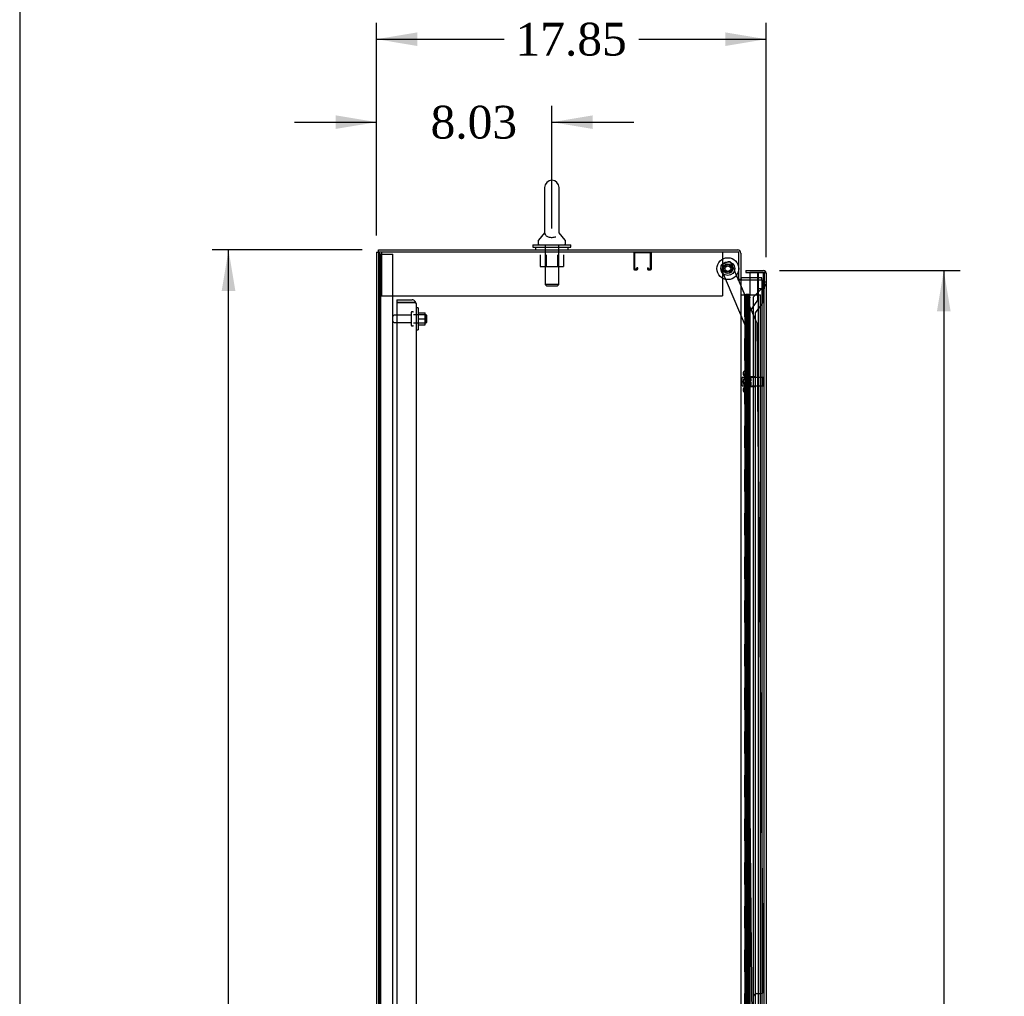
# Model space of a CAD drawing. Header units: inches. Extents: x 1 to 359, y -2 to 239.
# Tile 4 of 20: x 1 to 46, y 115 to 159. Entities that reach past the tile are written whole.
import ezdxf
from ezdxf.enums import TextEntityAlignment as Align
from ezdxf.lldxf.tags import DXFTag

# ---------------------------------------------------------------- set-up
doc = ezdxf.new("R2010")
doc.units = ezdxf.units.IN
doc.header["$MEASUREMENT"] = 0
for name, color, linetype in [('COM40566', 7, 'Continuous'), ('COM43134', 7, 'Continuous'), ('COM50799-4', 7, 'Continuous'), ('COM50800-1', 7, 'Continuous'), ('COM52265-3', 7, 'Continuous'), ('COM54578-68', 7, 'Continuous'), ('COM54837', 7, 'Continuous'), ('COM55702-64', 7, 'Continuous'), ('COM56694-4', 7, 'Continuous'), ('COM70839-4', 7, 'Continuous'), ('COM71162-9', 7, 'Continuous'), ('Default', 7, 'Continuous'), ('GSK11033', 7, 'Continuous'), ('NTS166105', 7, 'Continuous'), ('NTS166905', 7, 'Continuous'), ('NTS18147', 7, 'Continuous'), ('ROL87452', 7, 'Continuous'), ('RVT17786', 7, 'Continuous'), ('SCS00680', 7, 'Continuous'), ('STD26094', 7, 'Continuous'), ('STD26265', 7, 'Continuous'), ('WAF25059', 7, 'Continuous'), ('WAF25362', 7, 'Continuous'), ('WAF25376', 7, 'Continuous'), ('WAM254785', 7, 'Continuous'), ('WAM30038', 7, 'Continuous')]:
    doc.layers.add(name, color=color, linetype=linetype)
doc.styles.add('SEACAD_Times_New_Roman', font='times.ttf')
tags = doc.linetypes.add('HIDDEN2', pattern=[0.1875, 0.125, -0.0625]).pattern_tags.tags
tags[6:7] = [DXFTag(74, 4), DXFTag(75, 0), DXFTag(340, '0'), DXFTag(46, 0.0), DXFTag(50, 0.0), DXFTag(44, 0.0), DXFTag(45, 0.0)]
tags[4:5] = [DXFTag(74, 4), DXFTag(75, 0), DXFTag(340, '0'), DXFTag(46, 0.0), DXFTag(50, 0.0), DXFTag(44, 0.0), DXFTag(45, 0.0)]
doc.dimstyles.new('HAMMOND_(STH_-_300x200)', dxfattribs={"dimtxt": 1.5, "dimasz": 1.875, "dimexe": 0.75, "dimexo": 0.75, "dimgap": 0.375, "dimtad": 0, "dimtih": 1, "dimtoh": 1, "dimzin": 0, "dimdsep": 46, "dimtxsty": 'SEACAD_Times_New_Roman', "dimblk1": '_SE_FILLED', "dimblk2": '_SE_FILLED', "dimsah": 1, "dimcen": 0.75, "dimadec": 0, "dimazin": 0, "dimtfac": 0.8, "dimtofl": 0, "dimtmove": 0, "dimatfit": 3, "dimfxl": 1, "dimtolj": 1, "dimtzin": 0, "dimarcsym": 0})

# ---------------------------------------------------------------- blocks, each defined once
blk = doc.blocks.new('SE3')
at = {"layer": 'COM40566', "color": 7, "linetype": 'HIDDEN2'}
for p, q in [((17.885, 148.71), (17.885, 148.525)), ((17.885, 148.525), (17.885, 146.71)), ((33.51, 148.71), (33.51, 148.525)), ((33.51, 148.525), (33.51, 146.71)), ((17.885, 146.71), (33.51, 146.71))]:
    blk.add_line(p, q, dxfattribs=at)
at = {"layer": 'COM43134', "color": 7, "linetype": 'HIDDEN2'}
for p, q in [((18.601, 146.525), (18.601, 146.4)), ((18.601, 146.525), (19.291, 146.525)), ((18.601, 146.4), (18.601, 78.65)), ((19.291, 146.4), (18.601, 146.4)), ((18.601, 146.4), (19.291, 146.4)), ((19.291, 146.4), (19.291, 146.4)), ((19.291, 146.4), (19.441, 146.4)), ((19.374, 146.4), (19.291, 146.4)), ((19.374, 146.4), (19.441, 146.449)), ((19.476, 146.34), (19.476, 78.71)), ((19.476, 146.34), (19.476, 146.34)), ((19.476, 146.34), (19.476, 146.34))]:
    blk.add_line(p, q, dxfattribs=at)
for start, end in [(36.194, 90), (0.1208, 36.194), (0, 0.0589)]:
    blk.add_arc((19.291, 146.34), 0.185, start, end, dxfattribs=at)
blk.add_open_spline([(19.441, 146.4), (19.452, 146.39), (19.461, 146.38), (19.47, 146.365), (19.473, 146.36), (19.476, 146.35), (19.476, 146.345), (19.476, 146.34)], degree=3, knots=[0, 0, 0, 0, 0.5, 0.5, 0.75, 0.75, 1, 1, 1, 1], dxfattribs=at)
at = {"layer": 'COM50799-4', "color": 7, "linetype": 'Continuous'}
for p, q in [((34.575, 147.867), (34.575, 147.772)), ((34.575, 147.867), (35.369, 147.867)), ((34.575, 147.772), (35.167, 147.772)), ((34.767, 147.772), (34.767, 146.742)), ((35.369, 147.772), (34.767, 147.772)), ((35.369, 147.772), (35.369, 147.772)), ((35.369, 147.772), (35.483, 147.772)), ((35.432, 147.772), (35.369, 147.772)), ((35.432, 147.772), (35.483, 147.811)), ((35.512, 147.725), (35.512, 147.724)), ((35.512, 147.725), (35.512, 147.725)), ((35.512, 147.724), (35.512, 77.76))]:
    blk.add_line(p, q, dxfattribs=at)
at = {"layer": 'COM50799-4', "color": 7, "linetype": 'HIDDEN2'}
for p, q in [((34.667, 79.837), (34.667, 146.619)), ((34.767, 146.619), (34.667, 146.619)), ((34.709, 146.72), (34.767, 146.778)), ((34.709, 146.72), (34.767, 146.662))]:
    blk.add_line(p, q, dxfattribs=at)
at = {"layer": 'COM50799-4', "color": 7, "linetype": 'Continuous'}
for start, end in [(37.5036, 90), (0.1561, 37.5036), (0, 0.0762)]:
    blk.add_arc((35.369, 147.724), 0.143, start, end, dxfattribs=at)
at = {"layer": 'COM50799-4', "color": 7, "linetype": 'HIDDEN2'}
for radius, start in [(0.143, 135), (0.048, 153.6157)]:
    blk.add_arc((34.81, 146.619), radius, start, 180, dxfattribs=at)
at = {"layer": 'COM50799-4', "color": 7, "linetype": 'Continuous'}
blk.add_open_spline([(35.483, 147.772), (35.492, 147.764), (35.5, 147.756), (35.507, 147.744), (35.509, 147.74), (35.512, 147.733), (35.512, 147.729), (35.512, 147.725)], degree=3, knots=[0, 0, 0, 0, 0.5, 0.5, 0.75, 0.75, 1, 1, 1, 1], dxfattribs=at)
at = {"layer": 'COM50800-1', "color": 7, "linetype": 'Continuous'}
for q in [(17.664, 76.775), (17.759, 148.71)]:
    blk.add_line((17.664, 148.71), q, dxfattribs=at)
at = {"layer": 'COM50800-1', "color": 7, "linetype": 'HIDDEN2'}
blk.add_line((17.789, 148.71), (17.789, 76.775), dxfattribs=at)
at = {"layer": 'COM52265-3', "color": 7, "linetype": 'Continuous'}
for p, q in [((17.759, 148.71), (17.759, 76.775)), ((34.257, 148.71), (17.759, 148.71)), ((34.257, 147.46), (34.257, 148.71)), ((34.209, 147.46), (34.209, 147.43)), ((34.209, 147.46), (34.257, 147.46)), ((34.209, 147.43), (34.352, 147.43)), ((34.352, 147.43), (34.352, 78.055)), ((34.4, 147.43), (34.352, 147.43)), ((34.4, 147.43), (34.767, 147.43))]:
    blk.add_line(p, q, dxfattribs=at)
at = {"layer": 'COM52265-3', "color": 7, "linetype": 'HIDDEN2'}
for p, q in [((34.767, 147.43), (35.319, 147.43)), ((35.319, 147.43), (35.319, 78.055))]:
    blk.add_line(p, q, dxfattribs=at)
at = {"layer": 'COM54578-68', "color": 7, "linetype": 'Continuous'}
for p, q in [((34.352, 146.742), (34.564, 146.742)), ((34.564, 146.742), (34.767, 146.742)), ((34.564, 145.742), (34.564, 146.742)), ((34.588, 146.751), (34.588, 146.777)), ((34.588, 146.777), (34.638, 146.777)), ((34.638, 146.751), (34.588, 146.751)), ((34.6, 146.751), (34.6, 146.742)), ((34.638, 146.777), (34.663, 146.777)), ((34.638, 146.751), (34.663, 146.751)), ((34.663, 146.777), (34.713, 146.777)), ((34.713, 146.751), (34.663, 146.751)), ((34.7, 146.742), (34.7, 146.751)), ((34.713, 146.777), (34.713, 146.751)), ((34.767, 145.742), (34.767, 146.742)), ((34.767, 145.742), (34.564, 145.742)), ((34.767, 145.742), (34.564, 145.742)), ((34.564, 144.742), (34.564, 145.742)), ((34.767, 144.742), (34.767, 145.742)), ((34.767, 144.742), (34.564, 144.742)), ((34.767, 144.742), (34.564, 144.742)), ((34.564, 143.742), (34.564, 144.742)), ((34.767, 143.742), (34.767, 144.742)), ((34.767, 143.742), (34.564, 143.742)), ((34.767, 143.742), (34.564, 143.742)), ((34.564, 142.742), (34.564, 143.742)), ((34.767, 142.742), (34.767, 143.742)), ((34.767, 142.742), (34.564, 142.742)), ((34.767, 142.742), (34.564, 142.742)), ((34.564, 141.742), (34.564, 142.742)), ((34.767, 141.742), (34.767, 142.742)), ((34.767, 141.742), (34.564, 141.742)), ((34.767, 141.742), (34.564, 141.742)), ((34.564, 140.742), (34.564, 141.742)), ((34.767, 140.742), (34.767, 141.742)), ((34.767, 140.742), (34.564, 140.742)), ((34.767, 140.742), (34.564, 140.742)), ((34.564, 139.742), (34.564, 140.742)), ((34.767, 139.742), (34.767, 140.742)), ((34.767, 139.742), (34.564, 139.742)), ((34.767, 139.742), (34.564, 139.742)), ((34.564, 138.742), (34.564, 139.742)), ((34.767, 138.742), (34.767, 139.742)), ((34.767, 138.742), (34.564, 138.742)), ((34.767, 138.742), (34.564, 138.742)), ((34.564, 137.742), (34.564, 138.742)), ((34.767, 137.742), (34.767, 138.742)), ((34.767, 137.742), (34.564, 137.742)), ((34.767, 137.742), (34.564, 137.742)), ((34.564, 136.742), (34.564, 137.742)), ((34.767, 136.742), (34.767, 137.742)), ((34.767, 136.742), (34.564, 136.742)), ((34.767, 136.742), (34.564, 136.742)), ((34.564, 135.742), (34.564, 136.742)), ((34.767, 135.742), (34.767, 136.742)), ((34.767, 135.742), (34.564, 135.742)), ((34.767, 135.742), (34.564, 135.742)), ((34.564, 134.742), (34.564, 135.742)), ((34.767, 134.742), (34.767, 135.742)), ((34.767, 134.742), (34.564, 134.742)), ((34.767, 134.742), (34.564, 134.742)), ((34.564, 133.742), (34.564, 134.742)), ((34.767, 133.742), (34.767, 134.742)), ((34.767, 133.742), (34.564, 133.742)), ((34.767, 133.742), (34.564, 133.742)), ((34.564, 132.742), (34.564, 133.742)), ((34.767, 132.742), (34.767, 133.742)), ((34.767, 132.742), (34.564, 132.742)), ((34.767, 132.742), (34.564, 132.742)), ((34.564, 131.742), (34.564, 132.742)), ((34.767, 131.742), (34.767, 132.742)), ((34.767, 131.742), (34.564, 131.742)), ((34.767, 131.742), (34.564, 131.742)), ((34.564, 130.742), (34.564, 131.742)), ((34.767, 130.742), (34.767, 131.742)), ((34.767, 130.742), (34.564, 130.742)), ((34.767, 130.742), (34.564, 130.742)), ((34.564, 129.742), (34.564, 130.742)), ((34.767, 129.742), (34.767, 130.742)), ((34.767, 129.742), (34.564, 129.742)), ((34.767, 129.742), (34.564, 129.742)), ((34.564, 128.742), (34.564, 129.742)), ((34.767, 128.742), (34.767, 129.742)), ((34.767, 128.742), (34.564, 128.742)), ((34.767, 128.742), (34.564, 128.742)), ((34.564, 127.742), (34.564, 128.742)), ((34.767, 127.742), (34.767, 128.742)), ((34.767, 127.742), (34.564, 127.742)), ((34.767, 127.742), (34.564, 127.742)), ((34.564, 126.742), (34.564, 127.742)), ((34.767, 126.742), (34.767, 127.742)), ((34.767, 126.742), (34.564, 126.742)), ((34.767, 126.742), (34.564, 126.742)), ((34.564, 125.742), (34.564, 126.742)), ((34.767, 125.742), (34.767, 126.742)), ((34.767, 125.742), (34.564, 125.742)), ((34.767, 125.742), (34.564, 125.742)), ((34.564, 124.742), (34.564, 125.742)), ((34.767, 124.742), (34.767, 125.742)), ((34.767, 124.742), (34.564, 124.742)), ((34.767, 124.742), (34.564, 124.742)), ((34.564, 123.742), (34.564, 124.742)), ((34.767, 123.742), (34.767, 124.742)), ((34.767, 123.742), (34.564, 123.742)), ((34.767, 123.742), (34.564, 123.742)), ((34.564, 122.742), (34.564, 123.742)), ((34.767, 122.742), (34.767, 123.742)), ((34.767, 122.742), (34.564, 122.742)), ((34.767, 122.742), (34.564, 122.742)), ((34.564, 121.742), (34.564, 122.742)), ((34.767, 121.742), (34.767, 122.742)), ((34.767, 121.742), (34.564, 121.742)), ((34.767, 121.742), (34.564, 121.742)), ((34.564, 120.742), (34.564, 121.742)), ((34.767, 120.742), (34.767, 121.742)), ((34.767, 120.742), (34.564, 120.742)), ((34.767, 120.742), (34.564, 120.742)), ((34.564, 119.742), (34.564, 120.742)), ((34.767, 119.742), (34.767, 120.742)), ((34.767, 119.742), (34.564, 119.742)), ((34.767, 119.742), (34.564, 119.742)), ((34.564, 118.742), (34.564, 119.742)), ((34.767, 118.742), (34.767, 119.742)), ((34.767, 118.742), (34.564, 118.742)), ((34.767, 118.742), (34.564, 118.742)), ((34.564, 117.742), (34.564, 118.742)), ((34.767, 117.742), (34.767, 118.742)), ((34.767, 117.742), (34.564, 117.742)), ((34.767, 117.742), (34.564, 117.742)), ((34.564, 116.742), (34.564, 117.742)), ((34.767, 116.742), (34.767, 117.742)), ((34.767, 116.742), (34.564, 116.742)), ((34.767, 116.742), (34.564, 116.742)), ((34.564, 115.742), (34.564, 116.742)), ((34.767, 115.742), (34.767, 116.742)), ((34.767, 115.742), (34.564, 115.742)), ((34.767, 115.742), (34.564, 115.742)), ((34.564, 114.742), (34.564, 115.742)), ((34.767, 114.742), (34.767, 115.742)), ((34.767, 114.742), (34.564, 114.742)), ((34.767, 114.742), (34.564, 114.742)), ((34.564, 113.742), (34.564, 114.742)), ((34.767, 113.742), (34.767, 114.742))]:
    blk.add_line(p, q, dxfattribs=at)
at = {"layer": 'COM54578-68', "color": 7, "linetype": 'HIDDEN2'}
for p, q in [((34.533, 146.742), (34.533, 145.742)), ((34.539, 145.742), (34.539, 146.742)), ((34.6, 146.742), (34.6, 78.742)), ((34.661, 146.742), (34.661, 145.742)), ((34.7, 78.742), (34.7, 146.742)), ((34.767, 146.742), (35.255, 146.742)), ((35.255, 78.742), (35.255, 146.742)), ((34.564, 145.742), (34.533, 145.742)), ((34.533, 145.742), (34.533, 144.742)), ((34.609, 145.742), (34.609, 144.742)), ((34.65, 145.742), (34.65, 144.742)), ((34.564, 144.742), (34.533, 144.742)), ((34.533, 144.742), (34.533, 143.742)), ((34.539, 143.742), (34.539, 144.742)), ((34.661, 144.742), (34.661, 143.742)), ((34.564, 143.742), (34.533, 143.742)), ((34.533, 143.742), (34.533, 142.742)), ((34.609, 143.742), (34.609, 142.742)), ((34.65, 143.742), (34.65, 142.742)), ((34.564, 142.742), (34.533, 142.742)), ((34.533, 142.742), (34.533, 141.742)), ((34.539, 141.742), (34.539, 142.742)), ((34.661, 142.742), (34.661, 141.742)), ((34.564, 141.742), (34.533, 141.742)), ((34.533, 141.742), (34.533, 140.742)), ((34.609, 141.742), (34.609, 140.742)), ((34.65, 141.742), (34.65, 140.742)), ((34.564, 140.742), (34.533, 140.742)), ((34.533, 140.742), (34.533, 139.742)), ((34.539, 139.742), (34.539, 140.742)), ((34.661, 140.742), (34.661, 139.742)), ((34.564, 139.742), (34.533, 139.742)), ((34.533, 139.742), (34.533, 138.742)), ((34.609, 139.742), (34.609, 138.742)), ((34.65, 139.742), (34.65, 138.742)), ((34.564, 138.742), (34.533, 138.742)), ((34.533, 138.742), (34.533, 137.742)), ((34.539, 137.742), (34.539, 138.742)), ((34.661, 138.742), (34.661, 137.742)), ((34.564, 137.742), (34.533, 137.742)), ((34.533, 137.742), (34.533, 136.742)), ((34.609, 137.742), (34.609, 136.742)), ((34.65, 137.742), (34.65, 136.742)), ((34.564, 136.742), (34.533, 136.742)), ((34.533, 136.742), (34.533, 135.742)), ((34.539, 135.742), (34.539, 136.742)), ((34.661, 136.742), (34.661, 135.742)), ((34.564, 135.742), (34.533, 135.742)), ((34.533, 135.742), (34.533, 134.742)), ((34.609, 135.742), (34.609, 134.742)), ((34.65, 135.742), (34.65, 134.742)), ((34.564, 134.742), (34.533, 134.742)), ((34.533, 134.742), (34.533, 133.742)), ((34.539, 133.742), (34.539, 134.742)), ((34.661, 134.742), (34.661, 133.742)), ((34.564, 133.742), (34.533, 133.742)), ((34.533, 133.742), (34.533, 132.742)), ((34.609, 133.742), (34.609, 132.742)), ((34.65, 133.742), (34.65, 132.742)), ((34.564, 132.742), (34.533, 132.742)), ((34.533, 132.742), (34.533, 131.742)), ((34.539, 131.742), (34.539, 132.742)), ((34.661, 132.742), (34.661, 131.742)), ((34.564, 131.742), (34.533, 131.742)), ((34.533, 131.742), (34.533, 130.742)), ((34.609, 131.742), (34.609, 130.742)), ((34.65, 131.742), (34.65, 130.742)), ((34.564, 130.742), (34.533, 130.742)), ((34.533, 130.742), (34.533, 129.742)), ((34.539, 129.742), (34.539, 130.742)), ((34.661, 130.742), (34.661, 129.742)), ((34.564, 129.742), (34.533, 129.742)), ((34.533, 129.742), (34.533, 128.742)), ((34.609, 129.742), (34.609, 128.742)), ((34.65, 129.742), (34.65, 128.742)), ((34.564, 128.742), (34.533, 128.742)), ((34.533, 128.742), (34.533, 127.742)), ((34.539, 127.742), (34.539, 128.742)), ((34.661, 128.742), (34.661, 127.742)), ((34.564, 127.742), (34.533, 127.742)), ((34.533, 127.742), (34.533, 126.742)), ((34.609, 127.742), (34.609, 126.742)), ((34.65, 127.742), (34.65, 126.742)), ((34.564, 126.742), (34.533, 126.742)), ((34.533, 126.742), (34.533, 125.742)), ((34.539, 125.742), (34.539, 126.742)), ((34.661, 126.742), (34.661, 125.742)), ((34.564, 125.742), (34.533, 125.742)), ((34.533, 125.742), (34.533, 124.742)), ((34.609, 125.742), (34.609, 124.742)), ((34.65, 125.742), (34.65, 124.742)), ((34.564, 124.742), (34.533, 124.742)), ((34.533, 124.742), (34.533, 123.742)), ((34.539, 123.742), (34.539, 124.742)), ((34.661, 124.742), (34.661, 123.742)), ((34.564, 123.742), (34.533, 123.742)), ((34.533, 123.742), (34.533, 122.742)), ((34.609, 123.742), (34.609, 122.742)), ((34.65, 123.742), (34.65, 122.742)), ((34.564, 122.742), (34.533, 122.742)), ((34.533, 122.742), (34.533, 121.742)), ((34.539, 121.742), (34.539, 122.742)), ((34.661, 122.742), (34.661, 121.742)), ((34.564, 121.742), (34.533, 121.742)), ((34.533, 121.742), (34.533, 120.742)), ((34.609, 121.742), (34.609, 120.742)), ((34.65, 121.742), (34.65, 120.742)), ((34.564, 120.742), (34.533, 120.742)), ((34.533, 120.742), (34.533, 119.742)), ((34.539, 119.742), (34.539, 120.742)), ((34.661, 120.742), (34.661, 119.742)), ((34.564, 119.742), (34.533, 119.742)), ((34.533, 119.742), (34.533, 118.742)), ((34.609, 119.742), (34.609, 118.742)), ((34.65, 119.742), (34.65, 118.742)), ((34.564, 118.742), (34.533, 118.742)), ((34.533, 118.742), (34.533, 117.742)), ((34.539, 117.742), (34.539, 118.742)), ((34.661, 118.742), (34.661, 117.742)), ((34.564, 117.742), (34.533, 117.742)), ((34.533, 117.742), (34.533, 116.742)), ((34.609, 117.742), (34.609, 116.742)), ((34.65, 117.742), (34.65, 116.742)), ((34.564, 116.742), (34.533, 116.742)), ((34.533, 116.742), (34.533, 115.742)), ((34.539, 115.742), (34.539, 116.742)), ((34.661, 116.742), (34.661, 115.742)), ((34.564, 115.742), (34.533, 115.742)), ((34.533, 115.742), (34.533, 114.742)), ((34.609, 115.742), (34.609, 114.742)), ((34.65, 115.742), (34.65, 114.742)), ((34.564, 114.742), (34.533, 114.742)), ((34.533, 114.742), (34.533, 113.742)), ((34.539, 113.742), (34.539, 114.742)), ((34.661, 114.742), (34.661, 113.742))]:
    blk.add_line(p, q, dxfattribs=at)
at = {"layer": 'COM54837', "color": 7, "linetype": 'HIDDEN2'}
for p, q in [((29.444, 148.667), (29.444, 147.94)), ((29.484, 148.667), (29.484, 147.94)), ((30.214, 148.67), (29.487, 148.67)), ((30.217, 147.94), (30.217, 148.667)), ((30.257, 147.94), (30.257, 148.667)), ((29.487, 147.937), (29.589, 147.937)), ((29.592, 147.94), (29.592, 147.991)), ((29.632, 147.991), (29.592, 147.991)), ((29.632, 147.94), (29.632, 147.991)), ((30.069, 147.991), (30.069, 147.94)), ((30.069, 147.991), (30.109, 147.991)), ((30.109, 147.991), (30.109, 147.94)), ((30.112, 147.937), (30.214, 147.937)), ((29.487, 147.897), (29.589, 147.897)), ((30.112, 147.897), (30.214, 147.897))]:
    blk.add_line(p, q, dxfattribs=at)
for centre, radius, start, end in [((29.487, 148.667), 0.043, 90, 180), ((29.487, 148.667), 0.003, 90, 180), ((30.214, 148.667), 0.043, 0, 90), ((30.214, 148.667), 0.003, 0, 90), ((29.487, 147.94), 0.043, 180, 270), ((29.487, 147.94), 0.003, 180, 270), ((29.589, 147.94), 0.003, 270, 0), ((29.589, 147.94), 0.043, 270, 0), ((30.112, 147.94), 0.043, 180, 270), ((30.112, 147.94), 0.003, 180, 270), ((30.214, 147.94), 0.003, 270, 0), ((30.214, 147.94), 0.043, 270, 0)]:
    blk.add_arc(centre, radius, start, end, dxfattribs=at)
at = {"layer": 'COM55702-64', "color": 7, "linetype": 'HIDDEN2'}
for p, q in [((17.861, 148.607), (17.789, 148.607)), ((17.861, 76.857), (17.861, 148.607)), ((17.861, 148.607), (17.977, 148.607)), ((17.977, 148.607), (18.227, 148.607)), ((18.227, 148.607), (18.414, 148.607)), ((18.414, 76.857), (18.414, 148.607))]:
    blk.add_line(p, q, dxfattribs=at)
at = {"layer": 'COM56694-4', "color": 7, "linetype": 'HIDDEN2'}
for p, q in [((35.369, 147.104), (34.912, 146.647)), ((35.417, 147.344), (35.512, 147.344)), ((35.512, 147.219), (35.417, 147.219)), ((34.912, 146.647), (34.912, 78.837))]:
    blk.add_line(p, q, dxfattribs=at)
at = {"layer": 'COM56694-4', "color": 7, "linetype": 'Continuous'}
for start, end in [(23.9858, 37.5036), (0, 21.6197)]:
    blk.add_arc((35.369, 147.724), 0.143, start, end, dxfattribs=at)
at = {"layer": 'COM56694-4', "color": 7, "linetype": 'HIDDEN2'}
for points in [[(35.369, 147.104), (35.388, 147.114), (35.407, 147.124), (35.441, 147.143), (35.457, 147.152), (35.484, 147.171), (35.494, 147.181), (35.509, 147.2), (35.512, 147.21), (35.512, 147.219)], [(35.369, 147.104), (35.376, 147.114), (35.382, 147.124), (35.394, 147.143), (35.399, 147.152), (35.408, 147.171), (35.411, 147.181), (35.416, 147.2), (35.417, 147.21), (35.417, 147.219)]]:
    blk.add_open_spline(points, degree=3, knots=[0, 0, 0, 0, 0.25, 0.25, 0.5, 0.5, 0.75, 0.75, 1, 1, 1, 1], dxfattribs=at)
at = {"layer": 'COM70839-4', "color": 7, "linetype": 'HIDDEN2'}
for p, q in [((34.564, 145.336), (33.438, 147.981)), ((33.504, 148.145), (33.762, 148.255)), ((34.237, 147.46), (33.926, 148.189)), ((35.085, 145.47), (34.25, 147.43)), ((34.876, 113.492), (34.564, 145.336)), ((35.394, 114.872), (35.095, 145.422)), ((35.059, 114.744), (35.27, 114.746))]:
    blk.add_line(p, q, dxfattribs=at)
at = {"layer": 'COM70839-4', "color": 7, "linetype": 'Continuous'}
blk.add_line((34.25, 147.43), (34.237, 147.46), dxfattribs=at)
at = {"layer": 'COM70839-4', "color": 7, "linetype": 'HIDDEN2'}
blk.add_circle((33.757, 147.948), 0.129, dxfattribs=at)
for centre, start, end in [((33.553, 148.03), 113.0727, 203.0727), ((33.811, 148.14), 23.0727, 113.0727), ((34.97, 145.421), 0.5607, 23.0727), ((35.06, 114.619), 90.5607, 180.5607), ((35.269, 114.871), 270.5607, 0.5607)]:
    blk.add_arc(centre, 0.125, start, end, dxfattribs=at)
at = {"layer": 'COM71162-9', "color": 7, "linetype": 'Continuous'}
for p, q in [((17.759, 148.805), (34.209, 148.805)), ((17.759, 148.71), (17.759, 148.805)), ((34.352, 148.662), (34.352, 147.46)), ((34.767, 147.525), (34.4, 147.525)), ((34.257, 147.46), (34.352, 147.46))]:
    blk.add_line(p, q, dxfattribs=at)
at = {"layer": 'COM71162-9', "color": 7, "linetype": 'HIDDEN2'}
for p, q in [((35.319, 147.525), (34.767, 147.525)), ((35.319, 147.43), (35.319, 147.525))]:
    blk.add_line(p, q, dxfattribs=at)
at = {"layer": 'COM71162-9', "color": 7, "linetype": 'Continuous'}
for centre, radius, start, end in [((34.209, 148.662), 0.143, 0, 90), ((34.4, 147.573), 0.048, 180, 270), ((34.4, 147.573), 0.143, 232.2051, 270)]:
    blk.add_arc(centre, radius, start, end, dxfattribs=at)
at = {"layer": 'COM71162-9', "color": 7, "linetype": 'HIDDEN2'}
blk.add_arc((34.209, 148.662), 0.048, 0, 90, dxfattribs=at)
at = {"layer": 'GSK11033', "color": 7, "linetype": 'Continuous'}
for p, q in [((35.118, 147.772), (35.118, 147.772)), ((35.167, 147.772), (35.417, 147.772)), ((35.167, 147.772), (35.167, 147.772)), ((35.417, 147.772), (35.417, 147.772))]:
    blk.add_line(p, q, dxfattribs=at)
at = {"layer": 'GSK11033', "color": 7, "linetype": 'HIDDEN2'}
for p, q in [((35.118, 147.772), (35.118, 146.505)), ((35.167, 147.022), (35.167, 147.772)), ((35.368, 147.772), (35.368, 146.426)), ((35.417, 147.772), (35.417, 147.022)), ((35.417, 147.022), (35.167, 147.022)), ((35.167, 78.462), (35.167, 147.022)), ((35.417, 147.022), (35.167, 147.022)), ((35.417, 78.462), (35.417, 147.022)), ((35.118, 146.505), (34.762, 145.997)), ((35.368, 146.426), (35.012, 145.918)), ((34.762, 145.997), (34.762, 79.497)), ((35.012, 145.918), (35.012, 79.576))]:
    blk.add_line(p, q, dxfattribs=at)
at = {"layer": 'NTS166105', "color": 7, "linetype": 'HIDDEN2'}
for p, q in [((19.572, 145.926), (19.892, 145.926)), ((19.892, 145.651), (19.892, 145.926)), ((19.572, 145.651), (19.892, 145.651)), ((19.572, 145.376), (19.892, 145.376)), ((19.892, 145.376), (19.892, 145.651))]:
    blk.add_line(p, q, dxfattribs=at)
at = {"layer": 'NTS166905', "color": 7, "linetype": 'HIDDEN2'}
for p, q in [((25.162, 148.585), (25.162, 148.04)), ((25.434, 148.585), (25.434, 148.04)), ((25.96, 148.585), (25.96, 148.04)), ((26.235, 148.585), (26.235, 148.04)), ((25.162, 148.04), (25.434, 148.04)), ((25.434, 148.04), (25.96, 148.04)), ((25.96, 148.04), (26.235, 148.04))]:
    blk.add_line(p, q, dxfattribs=at)
at = {"layer": 'NTS18147', "color": 7, "linetype": 'HIDDEN2'}
for p, q in [((34.465, 143.173), (34.465, 143.119)), ((34.527, 143.268), (34.527, 143.272)), ((34.59, 143.272), (34.527, 143.272)), ((34.527, 143.268), (34.59, 143.268)), ((34.527, 143.079), (34.527, 142.961)), ((34.59, 143.079), (34.527, 143.079)), ((34.59, 143.268), (34.59, 143.272)), ((34.59, 143.079), (34.59, 143.268)), ((34.59, 142.961), (34.59, 143.079)), ((35.027, 142.992), (34.59, 142.992)), ((35.027, 142.552), (35.027, 142.992)), ((34.527, 142.961), (34.59, 142.961)), ((34.527, 142.584), (34.527, 142.466)), ((34.59, 142.584), (34.527, 142.584)), ((34.59, 142.584), (34.59, 142.961)), ((34.59, 142.466), (34.59, 142.584)), ((34.59, 142.552), (35.027, 142.552)), ((34.465, 142.426), (34.465, 142.371)), ((34.527, 142.466), (34.59, 142.466)), ((34.527, 142.277), (34.527, 142.272)), ((34.59, 142.277), (34.527, 142.277)), ((34.527, 142.272), (34.59, 142.272)), ((34.59, 142.277), (34.59, 142.466)), ((34.59, 142.277), (34.59, 142.272))]:
    blk.add_line(p, q, dxfattribs=at)
blk.add_arc((34.783, 142.772), 0.318, 143.6338, 216.3662, dxfattribs=at)
for centre, start_param, end_param in [((34.783, 143.173), 2.506883, 3.776302), ((34.783, 143.119), 3.141593, 3.776302), ((34.783, 142.426), 2.506883, 3.141593), ((34.783, 142.371), 2.506883, 3.776302)]:
    blk.add_ellipse(centre, major_axis=(0.318, 0), ratio=0.5, start_param=start_param, end_param=end_param, dxfattribs=at)
at = {"layer": 'ROL87452', "color": 7, "linetype": 'HIDDEN2'}
for radius in [0.5, 0.206]:
    blk.add_circle((33.757, 147.948), radius, dxfattribs=at)
at = {"layer": 'RVT17786', "color": 7, "linetype": 'HIDDEN2'}
blk.add_circle((33.757, 147.948), 0.217, dxfattribs=at)
at = {"layer": 'SCS00680', "color": 7, "linetype": 'Continuous'}
for p, q in [((25.366, 151.664), (25.366, 149.594)), ((26.028, 149.593), (26.028, 151.664)), ((25.357, 149.583), (25.086, 149.256)), ((25.366, 149.594), (25.366, 149.593)), ((26.308, 149.256), (26.037, 149.583)), ((25.072, 149.218), (25.072, 149.099)), ((26.322, 149.099), (26.322, 149.218))]:
    blk.add_line(p, q, dxfattribs=at)
at = {"layer": 'SCS00680', "color": 7, "linetype": 'HIDDEN2'}
for p, q in [((25.385, 149.039), (25.385, 147.224)), ((26.009, 147.224), (26.009, 149.039)), ((26.009, 147.224), (25.385, 147.224)), ((25.385, 147.224), (25.445, 147.164)), ((25.445, 147.164), (25.949, 147.164)), ((25.949, 147.164), (26.009, 147.224))]:
    blk.add_line(p, q, dxfattribs=at)
at = {"layer": 'SCS00680', "color": 7, "linetype": 'Continuous'}
for centre, radius, start, end in [((25.697, 151.664), 0.331, 0, 180), ((25.132, 149.218), 0.06, 140.3214, 180), ((25.132, 149.099), 0.06, 180, 270), ((26.262, 149.099), 0.06, 270, 0), ((26.262, 149.218), 0.06, 0, 39.6786)]:
    blk.add_arc(centre, radius, start, end, dxfattribs=at)
blk.add_open_spline([(25.366, 149.599), (25.366, 149.596), (25.366, 149.592), (25.366, 149.579), (25.368, 149.567), (25.377, 149.53), (25.39, 149.501), (25.44, 149.449), (25.478, 149.425), (25.579, 149.389), (25.643, 149.379), (25.772, 149.381), (25.835, 149.394), (25.883, 149.413)], degree=3, knots=[0.7033831, 0.7033831, 0.7033831, 0.7033831, 0.71875, 0.71875, 0.75, 0.75, 0.8125, 0.8125, 0.875, 0.875, 0.9375, 0.9375, 1, 1, 1, 1], dxfattribs=at)
at = {"layer": 'STD26094', "color": 7, "linetype": 'HIDDEN2'}
for p, q in [((19.251, 145.815), (18.474, 145.815)), ((19.251, 145.945), (19.251, 145.355)), ((19.321, 145.975), (19.281, 145.975)), ((19.939, 145.837), (19.351, 145.837)), ((19.939, 145.837), (19.939, 145.462)), ((19.976, 145.8), (19.939, 145.837)), ((19.976, 145.5), (19.976, 145.8)), ((18.474, 145.485), (19.251, 145.485)), ((19.281, 145.325), (19.321, 145.325)), ((19.351, 145.462), (19.939, 145.462)), ((19.939, 145.462), (19.976, 145.5))]:
    blk.add_line(p, q, dxfattribs=at)
for centre, radius, start, end in [((18.474, 145.755), 0.06, 90, 180), ((19.281, 145.945), 0.03, 90, 180), ((19.321, 145.945), 0.03, 0, 90), ((18.474, 145.545), 0.06, 180, 270), ((19.281, 145.355), 0.03, 180, 270), ((19.321, 145.355), 0.03, 270, 0)]:
    blk.add_arc(centre, radius, start, end, dxfattribs=at)
at = {"layer": 'STD26265', "color": 7, "linetype": 'HIDDEN2'}
for p, q in [((34.417, 142.587), (34.417, 142.957)), ((35.382, 142.957), (34.417, 142.957)), ((34.417, 142.587), (35.382, 142.587)), ((35.382, 142.587), (35.382, 142.957)), ((35.417, 142.922), (35.382, 142.957)), ((35.382, 142.587), (35.417, 142.622))]:
    blk.add_line(p, q, dxfattribs=at)
at = {"layer": 'WAF25059', "color": 7, "linetype": 'HIDDEN2'}
for p, q in [((19.572, 146.15), (19.476, 146.15)), ((19.572, 146.15), (19.572, 145.15)), ((19.476, 145.15), (19.572, 145.15))]:
    blk.add_line(p, q, dxfattribs=at)
at = {"layer": 'WAF25362', "color": 7, "linetype": 'Continuous'}
for p, q in [((24.822, 149.039), (26.572, 149.039)), ((24.822, 149.039), (24.822, 148.93)), ((24.822, 148.93), (26.572, 148.93)), ((26.572, 148.93), (26.572, 149.039))]:
    blk.add_line(p, q, dxfattribs=at)
at = {"layer": 'WAF25376', "color": 7, "linetype": 'HIDDEN2'}
for radius in [0.315, 0.14]:
    blk.add_circle((33.757, 147.948), radius, dxfattribs=at)
at = {"layer": 'WAM254785', "color": 7, "linetype": 'Continuous'}
for p, q in [((24.947, 148.93), (24.947, 148.805)), ((26.447, 148.805), (26.447, 148.93))]:
    blk.add_line(p, q, dxfattribs=at)
at = {"layer": 'WAM30038', "color": 7, "linetype": 'HIDDEN2'}
for p, q in [((34.715, 143.147), (34.715, 142.397)), ((34.739, 143.147), (34.715, 143.147)), ((34.739, 143.147), (34.739, 142.397)), ((34.803, 142.946), (34.758, 142.974)), ((34.803, 143.001), (34.803, 142.946)), ((34.787, 142.611), (34.748, 142.587)), ((34.758, 142.95), (34.803, 142.921)), ((34.803, 142.79), (34.758, 142.79)), ((34.758, 142.755), (34.803, 142.755)), ((34.803, 142.623), (34.758, 142.595)), ((34.758, 142.57), (34.803, 142.599)), ((34.767, 142.945), (34.787, 142.933)), ((34.787, 142.933), (34.803, 142.946)), ((34.803, 142.599), (34.787, 142.611)), ((34.803, 142.921), (34.803, 142.79)), ((34.803, 142.755), (34.803, 142.623)), ((34.803, 142.599), (34.803, 142.544)), ((34.715, 142.397), (34.739, 142.397))]:
    blk.add_line(p, q, dxfattribs=at)
for centre, radius, start, end in [((35.326, 143.678), 0.854, 226.5547, 228.2901), ((34.757, 142.772), 0.0182, 87.1609, 177.9942), ((34.757, 142.773), 0.0181, 181.7718, 273.073), ((35.323, 141.869), 0.85, 131.7058, 133.4493)]:
    blk.add_arc(centre, radius, start, end, dxfattribs=at)
for points, knots in [([(34.739, 142.974), (34.739, 142.972), (34.739, 142.97), (34.742, 142.965), (34.744, 142.963), (34.749, 142.956), (34.753, 142.952), (34.758, 142.95)], [0, 0, 0, 0, 0.25, 0.25, 0.5, 0.5, 1, 1, 1, 1]), ([(34.758, 142.974), (34.755, 142.976), (34.753, 142.977), (34.749, 142.979), (34.747, 142.979), (34.745, 142.98), (34.745, 142.98), (34.744, 142.98)], [0, 0, 0, 0, 0.25, 0.25, 0.5, 0.5, 0.5626015, 0.5626015, 0.5626015, 0.5626015]), ([(34.758, 143.041), (34.76, 143.039), (34.762, 143.037), (34.764, 143.035), (34.777, 143.024), (34.79, 143.012), (34.803, 143.001)], [0, 0, 0, 0, 0.141448, 0.141448, 0.141448, 1, 1, 1, 1]), ([(34.758, 142.595), (34.755, 142.594), (34.753, 142.592), (34.749, 142.589), (34.747, 142.587), (34.744, 142.582), (34.742, 142.58), (34.739, 142.575), (34.739, 142.572), (34.739, 142.57)], [0, 0, 0, 0, 0.25, 0.25, 0.5, 0.5, 0.75, 0.75, 1, 1, 1, 1]), ([(34.744, 142.565), (34.745, 142.565), (34.745, 142.565), (34.749, 142.566), (34.753, 142.568), (34.758, 142.57)], [0.4389304, 0.4389304, 0.4389304, 0.4389304, 0.5, 0.5, 1, 1, 1, 1]), ([(34.803, 142.544), (34.79, 142.533), (34.777, 142.521), (34.764, 142.51), (34.762, 142.508), (34.76, 142.506), (34.758, 142.504)], [0, 0, 0, 0, 0.858552, 0.858552, 0.858552, 1, 1, 1, 1])]:
    blk.add_open_spline(points, degree=3, knots=knots, dxfattribs=at)
blk = doc.blocks.new('DMBLK3087')
at = {"layer": 'Default', "linetype": 'Continuous'}
for points in [[(15.789, 154.971), (15.789, 154.346), (17.664, 154.658)], [(27.572, 154.971), (25.697, 154.658), (27.572, 154.346)]]:
    blk.add_hatch(color=7, dxfattribs=at).paths.add_polyline_path(points)
at = {"layer": 'Default', "color": 7, "linetype": 'Continuous'}
for p, q in [((17.664, 149.46), (17.664, 155.408)), ((25.697, 149.789), (25.697, 155.408)), ((13.914, 154.658), (17.664, 154.658)), ((25.697, 154.658), (29.447, 154.658))]:
    blk.add_line(p, q, dxfattribs=at)
at = {"layer": 'Default', "color": 7, "linetype": 'Continuous', "style": 'SEACAD_Times_New_Roman'}
blk.add_text('8.03', height=1.5, dxfattribs=at).set_placement((20.14, 155.408), align=Align.TOP_LEFT)
blk = doc.blocks.new('_SE_FILLED')
at = {"color": 0}
blk.add_line((0, 0), (-1, 0), dxfattribs=at)
blk.add_solid([(0, 0), (-1, -0.1665), (-1, 0.1665), (0, 0)], dxfattribs=at)
blk = doc.blocks.new('DMBLK3088')
at = {"layer": 'Default', "linetype": 'Continuous'}
for points in [[(10.573, 146.93), (11.198, 146.93), (10.885, 148.805)], [(10.573, 66.555), (10.885, 64.68), (11.198, 66.555)]]:
    blk.add_hatch(color=7, dxfattribs=at).paths.add_polyline_path(points)
at = {"layer": 'Default', "color": 7, "linetype": 'Continuous'}
for p, q in [((17.009, 148.805), (10.135, 148.805)), ((10.885, 108.017), (10.885, 148.805)), ((10.885, 64.68), (10.885, 105.992)), ((25.258, 64.68), (10.135, 64.68))]:
    blk.add_line(p, q, dxfattribs=at)
at = {"layer": 'Default', "color": 7, "linetype": 'Continuous', "style": 'SEACAD_Times_New_Roman'}
blk.add_text('84.13', height=1.5, dxfattribs=at).set_placement((8.326, 107.492), align=Align.TOP_LEFT)
blk = doc.blocks.new('DMBLK3098')
at = {"layer": 'Default', "linetype": 'Continuous'}
for points in [[(19.539, 158.772), (17.664, 158.46), (19.539, 158.147)], [(33.637, 158.772), (33.637, 158.147), (35.512, 158.46)]]:
    blk.add_hatch(color=7, dxfattribs=at).paths.add_polyline_path(points)
at = {"layer": 'Default', "color": 7, "linetype": 'Continuous'}
for p, q in [((17.664, 149.46), (17.664, 159.21)), ((35.512, 148.474), (35.512, 159.21)), ((17.664, 158.46), (23.504, 158.46)), ((29.673, 158.46), (35.512, 158.46))]:
    blk.add_line(p, q, dxfattribs=at)
at = {"layer": 'Default', "color": 7, "linetype": 'Continuous', "style": 'SEACAD_Times_New_Roman'}
blk.add_text('17.85', height=1.5, dxfattribs=at).set_placement((24.029, 159.21), align=Align.TOP_LEFT)
blk = doc.blocks.new('DMBLK3104')
at = {"layer": 'Default', "linetype": 'Continuous'}
for points in [[(43.96, 145.992), (43.648, 147.867), (43.335, 145.992)], [(43.96, 79.492), (43.335, 79.492), (43.648, 77.617)]]:
    blk.add_hatch(color=7, dxfattribs=at).paths.add_polyline_path(points)
at = {"layer": 'Default', "color": 7, "linetype": 'Continuous'}
for p, q in [((36.119, 147.867), (44.398, 147.867)), ((43.648, 147.867), (43.648, 114.017)), ((43.648, 109.742), (43.648, 77.617)), ((36.119, 77.617), (44.398, 77.617))]:
    blk.add_line(p, q, dxfattribs=at)
at = {"layer": 'Default', "color": 7, "linetype": 'Continuous', "style": 'SEACAD_Times_New_Roman'}
for s, p in [('70.25', (41.088, 113.492)), ('DOOR ', (40.217, 111.242))]:
    blk.add_text(s, height=1.5, dxfattribs=at).set_placement(p, align=Align.TOP_LEFT)
blk = doc.blocks.new('BORDER')
at = {"layer": 'Default', "color": 7, "linetype": 'Continuous'}
blk.add_line((-41.86, 27.86), (-41.86, 0), dxfattribs=at)

msp = doc.modelspace()

# ---------------------------------------------------------------- block references
at = {"layer": 'Default', "color": 7, "xscale": 8.55, "yscale": 8.55, "zscale": 8.55}
msp.add_blockref('BORDER', (359.223, 0.67), dxfattribs=at)
at = {"layer": 'Default'}
msp.add_blockref('SE3', (0, 0), dxfattribs=at)

# ---------------------------------------------------------------- dimensions: what is measured, and where the dimension line sits
at = {"layer": 'Default', "color": 7, "linetype": 'Continuous'}
for base, p2, picture, middle in [((35.512, 158.46), (35.512, 147.724), 'DMBLK3098', (26.588, 158.46)), ((25.697, 154.658), (25.697, 149.039), 'DMBLK3087', (22.131, 154.658))]:
    dim = msp.add_linear_dim(base=base, p1=(17.664, 148.71), p2=p2, text='\\A1;<>', dimstyle='HAMMOND_(STH_-_300x200)', dxfattribs=at)
    dim.commit()
    dim.dimension.update_dxf_attribs({"geometry": picture, "text_midpoint": middle, "dimtype": 160})
for base, p1, p2, text, picture, middle in [((10.88549142, 148.80487179), (26.008446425, 64.67987179), (17.759446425, 148.80487179), '\\A1;<>', 'DMBLK3088', (10.88549142, 106.742372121)), ((43.648, 77.617), (35.369, 147.867), (34.575, 77.617), '\\A1;<>\\PDOOR ', 'DMBLK3104', (43.648, 112.742))]:
    dim = msp.add_linear_dim(base=base, p1=p1, p2=p2, angle=90, text=text, dimstyle='HAMMOND_(STH_-_300x200)', dxfattribs=at)
    dim.commit()
    dim.dimension.update_dxf_attribs({"geometry": picture, "text_midpoint": middle, "dimtype": 160})

doc.saveas('drawing.dxf')
